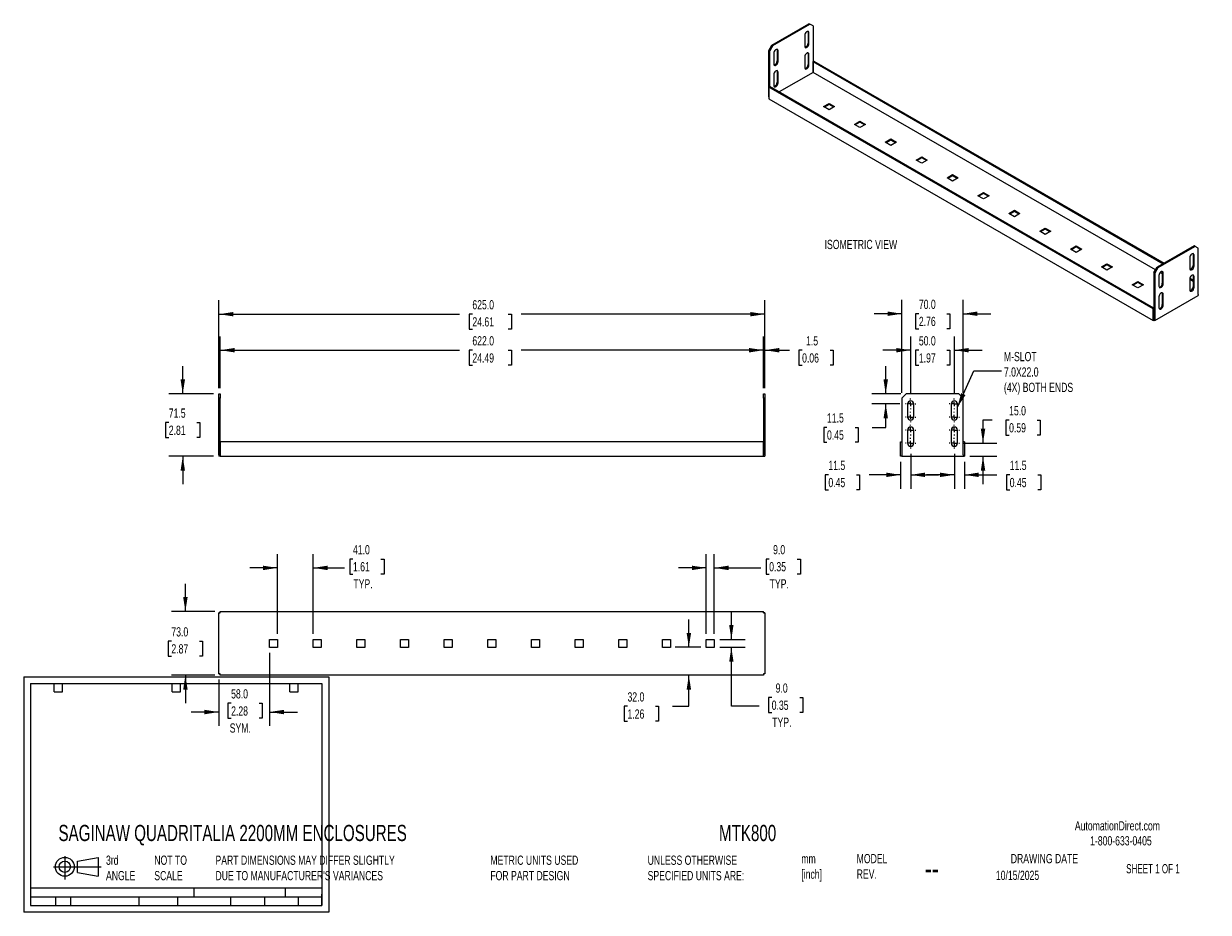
# Model space of a CAD drawing. Header units: millimetres. Extents: x 0 to 1356, y 0 to 1018.
import ezdxf

# ---------------------------------------------------------------- set-up
doc = ezdxf.new("R2010")
doc.units = ezdxf.units.MM
doc.header["$LTSCALE"] = 5
doc.linetypes.add('CENTERX2', pattern=[20.32, 12.7, -2.54, 2.54, -2.54])
doc.layers.add('CENTER', color=40, linetype='CENTERX2')
doc.layers.add('DIMENSIONS', color=140, linetype='Continuous', lineweight=25)
doc.layers.add('TEXT', color=140, linetype='Continuous', lineweight=25)
doc.styles.add('SLDTEXTSTYLE0', font='TXT', dxfattribs={"width": 0.7})
doc.styles.add('SLDTEXTSTYLE1', font='TXT', dxfattribs={"width": 0.65})
doc.dimstyles.new('SLDDIMSTYLE0', dxfattribs={"dimtxt": 10.790039, "dimasz": 16.51, "dimexe": 0, "dimexo": 0.0625, "dimgap": 2.69751, "dimtad": 0, "dimtih": 1, "dimtoh": 1, "dimdec": 1, "dimrnd": 1e-09, "dimzin": 12, "dimdsep": 46, "dimtxsty": 'SLDTEXTSTYLE0', "dimsah": 1, "dimcen": 0.09, "dimadec": 0, "dimazin": 3, "dimtfac": 1, "dimtdec": 1, "dimtmove": 0, "dimatfit": 0, "dimfxl": 0, "dimfrac": 2, "dimtolj": 1, "dimtzin": 12, "dimarcsym": 0})
doc.dimstyles.new('SLDDIMSTYLE1', dxfattribs={"dimtxt": 10.790039, "dimasz": 16.51, "dimexe": 0, "dimexo": 0.0625, "dimgap": 2.69751, "dimtad": 0, "dimtih": 1, "dimtoh": 1, "dimdec": 1, "dimrnd": 1e-09, "dimzin": 4, "dimdsep": 46, "dimtxsty": 'SLDTEXTSTYLE0', "dimsah": 1, "dimcen": 0.09, "dimadec": 0, "dimazin": 1, "dimtfac": 1, "dimtdec": 1, "dimtofl": 0, "dimtmove": 0, "dimatfit": 3, "dimfxl": 0, "dimfrac": 2, "dimtolj": 1, "dimtzin": 12, "dimarcsym": 0})
doc.dimstyles.new('SLDDIMSTYLE2', dxfattribs={"dimtxt": 10.790039, "dimasz": 16.51, "dimexe": 0, "dimexo": 0.0625, "dimgap": 2.69751, "dimtad": 0, "dimtih": 1, "dimtoh": 1, "dimdec": 1, "dimrnd": 1e-09, "dimzin": 4, "dimdsep": 46, "dimtxsty": 'SLDTEXTSTYLE0', "dimsah": 1, "dimcen": 0.09, "dimadec": 0, "dimazin": 1, "dimtfac": 1, "dimtdec": 1, "dimtmove": 0, "dimatfit": 0, "dimfxl": 0, "dimfrac": 2, "dimtolj": 1, "dimtzin": 12, "dimarcsym": 0})
doc.dimstyles.new('SLDDIMSTYLE3', dxfattribs={"dimtxt": 0.18, "dimasz": 16.51, "dimexe": 0, "dimexo": 0.0625, "dimgap": 0, "dimtad": 0, "dimtih": 1, "dimtoh": 1, "dimdec": 0, "dimrnd": 1e-09, "dimzin": 0, "dimdsep": 46, "dimtxsty": 'Standard', "dimsah": 1, "dimcen": 0.09, "dimadec": 0, "dimazin": 0, "dimtfac": 16.51, "dimtdec": 0, "dimtofl": 0, "dimtmove": 0, "dimatfit": 3, "dimfxl": 0, "dimfrac": 2, "dimtolj": 1, "dimtzin": 0, "dimarcsym": 0})

# ---------------------------------------------------------------- blocks, each defined once
blk = doc.blocks.new('Block11')
at = {"color": 7, "linetype": 'Continuous', "lineweight": 18}
for p, q in [((0, 14.4), (54.4, 14.4)), ((12.9, 26.6), (12.9, 0)), ((27.4, 20.8), (50.9, 25.2)), ((27.4, 8), (27.4, 20.8)), ((50.9, 25.2), (50.9, 3.7)), ((27.4, 8), (50.9, 3.7))]:
    blk.add_line(p, q, dxfattribs=at)
for radius in [10.8, 6.43]:
    blk.add_circle((12.9, 14.4), radius, dxfattribs=at)
blk = doc.blocks.new('Block12')
at = {"color": 7, "linetype": 'Continuous'}
blk.add_blockref('Block11', (0, 0), dxfattribs=at)
blk = doc.blocks.new('_D')
at = {"layer": 'DIMENSIONS'}
for p, q in [((182.1, 593.8), (182.1, 625.5)), ((217.2, 593.8), (166.2, 593.8)), ((166.1, 560.9), (162.5, 560.9)), ((162.5, 560.9), (162.5, 543.7)), ((198.2, 560.9), (201.8, 560.9)), ((201.8, 560.9), (201.8, 543.7)), ((162.5, 543.7), (166.1, 543.7)), ((201.8, 543.7), (198.2, 543.7)), ((217.2, 522.3), (166.2, 522.3)), ((182.1, 522.3), (182.1, 490.5))]:
    blk.add_line(p, q, dxfattribs=at)
for points in [[(182.1, 593.8), (184.7, 610.3), (179.6, 610.3)], [(182.1, 522.3), (179.6, 505.7), (184.7, 505.7)]]:
    blk.add_solid(points, dxfattribs=at)
at = {"layer": 'DIMENSIONS', "char_height": 10.58, "attachment_point": 1, "style": 'SLDTEXTSTYLE0'}
for s, insert in [('71.5', (166.1, 577)), ('2.81', (166.1, 557.4))]:
    blk.add_mtext(s, dxfattribs=dict(at, insert=insert))
blk = doc.blocks.new('_D_1')
at = {"layer": 'DIMENSIONS'}
for p, q in [((225, 600.1), (225, 659.6)), ((847, 600.1), (847, 659.6)), ((225, 643.8), (499.1, 643.8)), ((513.7, 643.8), (510.1, 643.8)), ((510.1, 643.8), (510.1, 626.6)), ((554.8, 643.8), (558.4, 643.8)), ((558.4, 643.8), (558.4, 626.6)), ((847, 643.8), (569.4, 643.8)), ((510.1, 626.6), (513.7, 626.6)), ((558.4, 626.6), (554.8, 626.6))]:
    blk.add_line(p, q, dxfattribs=at)
for points in [[(225, 643.8), (241.5, 641.2), (241.5, 646.3)], [(847, 643.8), (830.5, 646.3), (830.5, 641.2)]]:
    blk.add_solid(points, dxfattribs=at)
at = {"layer": 'DIMENSIONS', "char_height": 10.58, "attachment_point": 1, "style": 'SLDTEXTSTYLE0'}
for s, insert in [('622.0', (513.7, 659.8)), ('24.49', (513.7, 640.2))]:
    blk.add_mtext(s, dxfattribs=dict(at, insert=insert))
blk = doc.blocks.new('_D_2')
at = {"layer": 'DIMENSIONS'}
for p, q in [((223.5, 600.1), (223.5, 700.9)), ((848.5, 600.1), (848.5, 700.9)), ((223.5, 685), (499.1, 685)), ((513.7, 685), (510.1, 685)), ((510.1, 685), (510.1, 667.8)), ((554.8, 685), (558.4, 685)), ((558.4, 685), (558.4, 667.8)), ((848.5, 685), (569.4, 685)), ((510.1, 667.8), (513.7, 667.8)), ((558.4, 667.8), (554.8, 667.8))]:
    blk.add_line(p, q, dxfattribs=at)
for points in [[(223.5, 685), (240, 682.5), (240, 687.5)], [(848.5, 685), (832, 687.5), (832, 682.5)]]:
    blk.add_solid(points, dxfattribs=at)
at = {"layer": 'DIMENSIONS', "char_height": 10.58, "attachment_point": 1, "style": 'SLDTEXTSTYLE0'}
for s, insert in [('625.0', (513.7, 701.1)), ('24.61', (513.7, 681.5))]:
    blk.add_mtext(s, dxfattribs=dict(at, insert=insert))
blk = doc.blocks.new('_D_3')
at = {"layer": 'DIMENSIONS'}
for p, q in [((847, 600.1), (847, 659.6)), ((848.5, 600.1), (848.5, 659.6)), ((847, 643.8), (815.3, 643.8)), ((848.5, 643.8), (876.6, 643.8)), ((891.2, 643.8), (887.6, 643.8)), ((887.6, 643.8), (887.6, 626.6)), ((923.3, 643.8), (926.9, 643.8)), ((926.9, 643.8), (926.9, 626.6)), ((887.6, 626.6), (891.2, 626.6)), ((926.9, 626.6), (923.3, 626.6))]:
    blk.add_line(p, q, dxfattribs=at)
for points in [[(847, 643.8), (830.5, 646.3), (830.5, 641.2)], [(848.5, 643.8), (865, 641.2), (865, 646.3)]]:
    blk.add_solid(points, dxfattribs=at)
at = {"layer": 'DIMENSIONS', "char_height": 10.58, "attachment_point": 1, "style": 'SLDTEXTSTYLE0'}
for s, insert in [('1.5', (895.7, 659.8)), ('0.06', (891.2, 640.2))]:
    blk.add_mtext(s, dxfattribs=dict(at, insert=insert))
blk = doc.blocks.new('_D_4')
at = {"layer": 'DIMENSIONS'}
for p, q in [((1015.5, 594.6), (1015.5, 659.6)), ((1065.5, 594.6), (1065.5, 659.6)), ((1015.5, 643.8), (983.7, 643.8)), ((1024.9, 643.8), (1021.2, 643.8)), ((1021.2, 643.8), (1021.2, 626.6)), ((1056.9, 643.8), (1060.5, 643.8)), ((1060.5, 643.8), (1060.5, 626.6)), ((1065.5, 643.8), (1097.2, 643.8)), ((1021.2, 626.6), (1024.9, 626.6)), ((1060.5, 626.6), (1056.9, 626.6))]:
    blk.add_line(p, q, dxfattribs=at)
for points in [[(1015.5, 643.8), (999, 646.3), (999, 641.2)], [(1065.5, 643.8), (1082, 641.2), (1082, 646.3)]]:
    blk.add_solid(points, dxfattribs=at)
at = {"layer": 'DIMENSIONS', "char_height": 10.58, "attachment_point": 1, "style": 'SLDTEXTSTYLE0'}
for s, insert in [('50.0', (1024.9, 659.8)), ('1.97', (1024.9, 640.2))]:
    blk.add_mtext(s, dxfattribs=dict(at, insert=insert))
blk = doc.blocks.new('_D_5')
at = {"layer": 'DIMENSIONS'}
for p, q in [((1005.5, 595.1), (1005.5, 701.4)), ((1075.5, 595.1), (1075.5, 701.4)), ((1005.5, 685.5), (973.7, 685.5)), ((1024.9, 685.5), (1021.2, 685.5)), ((1021.2, 685.5), (1021.2, 668.4)), ((1056.9, 685.5), (1060.5, 685.5)), ((1060.5, 685.5), (1060.5, 668.4)), ((1075.5, 685.5), (1107.2, 685.5)), ((1021.2, 668.4), (1024.9, 668.4)), ((1060.5, 668.4), (1056.9, 668.4))]:
    blk.add_line(p, q, dxfattribs=at)
for points in [[(1005.5, 685.5), (989, 688.1), (989, 683)], [(1075.5, 685.5), (1092, 683), (1092, 688.1)]]:
    blk.add_solid(points, dxfattribs=at)
at = {"layer": 'DIMENSIONS', "char_height": 10.58, "attachment_point": 1, "style": 'SLDTEXTSTYLE0'}
for s, insert in [('70.0', (1024.9, 701.6)), ('2.76', (1024.9, 682))]:
    blk.add_mtext(s, dxfattribs=dict(at, insert=insert))
blk = doc.blocks.new('_D_6')
at = {"layer": 'DIMENSIONS'}
for p, q in [((986.9, 593.8), (986.9, 625.5)), ((1004.1, 593.8), (971.1, 593.8)), ((1003.1, 582.3), (971.1, 582.3)), ((986.9, 555.4), (986.9, 582.3)), ((919.7, 555.4), (916.1, 555.4)), ((916.1, 555.4), (916.1, 538.3)), ((951.8, 555.4), (955.4, 555.4)), ((955.4, 555.4), (955.4, 538.3)), ((971.3, 555.4), (986.9, 555.4)), ((916.1, 538.3), (919.7, 538.3)), ((955.4, 538.3), (951.8, 538.3))]:
    blk.add_line(p, q, dxfattribs=at)
for points in [[(986.9, 593.8), (989.5, 610.3), (984.4, 610.3)], [(986.9, 582.3), (984.4, 565.7), (989.5, 565.7)]]:
    blk.add_solid(points, dxfattribs=at)
at = {"layer": 'DIMENSIONS', "char_height": 10.58, "attachment_point": 1, "style": 'SLDTEXTSTYLE0'}
for s, insert in [('11.5', (919.7, 571.5)), ('0.45', (919.7, 551.9))]:
    blk.add_mtext(s, dxfattribs=dict(at, insert=insert))
blk = doc.blocks.new('_D_7')
at = {"layer": 'DIMENSIONS'}
for p, q in [((1004, 515.9), (1004, 485.1)), ((1015.5, 524.9), (1015.5, 485.1)), ((921.3, 501), (917.7, 501)), ((917.7, 501), (917.7, 483.9)), ((953.4, 501), (957, 501)), ((957, 501), (957, 483.9)), ((1004, 501), (968, 501)), ((1015.5, 501), (1047.2, 501)), ((917.7, 483.9), (921.3, 483.9)), ((957, 483.9), (953.4, 483.9))]:
    blk.add_line(p, q, dxfattribs=at)
for points in [[(1004, 501), (987.5, 503.6), (987.5, 498.5)], [(1015.5, 501), (1032, 498.5), (1032, 503.6)]]:
    blk.add_solid(points, dxfattribs=at)
at = {"layer": 'DIMENSIONS', "char_height": 10.58, "attachment_point": 1, "style": 'SLDTEXTSTYLE0'}
for s, insert in [('11.5', (921.3, 517.1)), ('0.45', (921.3, 497.5))]:
    blk.add_mtext(s, dxfattribs=dict(at, insert=insert))
blk = doc.blocks.new('_D_8')
at = {"layer": 'DIMENSIONS'}
for p, q in [((1065.5, 524.9), (1065.5, 485.1)), ((1077, 515.9), (1077, 485.1)), ((1065.5, 501), (1033.7, 501)), ((1077, 501), (1114.2, 501)), ((1128.9, 501), (1125.2, 501)), ((1125.2, 501), (1125.2, 483.9)), ((1160.9, 501), (1164.5, 501)), ((1164.5, 501), (1164.5, 483.9)), ((1125.2, 483.9), (1128.9, 483.9)), ((1164.5, 483.9), (1160.9, 483.9))]:
    blk.add_line(p, q, dxfattribs=at)
for points in [[(1065.5, 501), (1049, 503.6), (1049, 498.5)], [(1077, 501), (1093.5, 498.5), (1093.5, 503.6)]]:
    blk.add_solid(points, dxfattribs=at)
at = {"layer": 'DIMENSIONS', "char_height": 10.58, "attachment_point": 1, "style": 'SLDTEXTSTYLE0'}
for s, insert in [('11.5', (1128.9, 517.1)), ('0.45', (1128.9, 497.5))]:
    blk.add_mtext(s, dxfattribs=dict(at, insert=insert))
blk = doc.blocks.new('_D_9')
at = {"layer": 'DIMENSIONS'}
for p, q in [((1108.8, 563.7), (1098.3, 563.7)), ((1098.3, 563.7), (1098.3, 537.3)), ((1128.2, 563.7), (1124.6, 563.7)), ((1124.6, 563.7), (1124.6, 546.5)), ((1160.3, 563.7), (1163.9, 563.7)), ((1163.9, 563.7), (1163.9, 546.5)), ((1124.6, 546.5), (1128.2, 546.5)), ((1163.9, 546.5), (1160.3, 546.5)), ((1075.3, 537.3), (1114.2, 537.3)), ((1083.3, 522.3), (1114.2, 522.3)), ((1098.3, 522.3), (1098.3, 490.5))]:
    blk.add_line(p, q, dxfattribs=at)
for points in [[(1098.3, 537.3), (1100.9, 553.8), (1095.8, 553.8)], [(1098.3, 522.3), (1095.8, 505.7), (1100.9, 505.7)]]:
    blk.add_solid(points, dxfattribs=at)
at = {"layer": 'DIMENSIONS', "char_height": 10.58, "attachment_point": 1, "style": 'SLDTEXTSTYLE0'}
for s, insert in [('15.0', (1128.2, 579.7)), ('0.59', (1128.2, 560.2))]:
    blk.add_mtext(s, dxfattribs=dict(at, insert=insert))
blk = doc.blocks.new('SW_CENTERMARKSYMBOL_0')
at = {"layer": 'CENTER', "color": 0}
for p, q in [((-5.08, 0), (-6.04, 0)), ((0, 0), (-2.54, 0)), ((0, 5.08), (0, 6.04)), ((0, 0), (0, 2.54)), ((0, 0), (0, -2.54)), ((0, 0), (2.54, 0)), ((5.08, 0), (6.04, 0)), ((0, -5.08), (0, -6.04))]:
    blk.add_line(p, q, dxfattribs=at)
blk = doc.blocks.new('SW_CENTERMARKSYMBOL_1')
at = {"layer": 'CENTER', "color": 0}
for p, q in [((-5.08, 0), (-6.04, 0)), ((0, 0), (-2.54, 0)), ((0, 5.08), (0, 6.04)), ((0, 0), (0, 2.54)), ((0, 0), (0, -2.54)), ((0, 0), (2.54, 0)), ((5.08, 0), (6.04, 0)), ((0, -5.08), (0, -6.04))]:
    blk.add_line(p, q, dxfattribs=at)
blk = doc.blocks.new('SW_CENTERMARKSYMBOL_2')
at = {"layer": 'CENTER', "color": 0}
for p, q in [((-5.08, 0), (-6.04, 0)), ((0, 0), (-2.54, 0)), ((0, 5.08), (0, 6.04)), ((0, 0), (0, 2.54)), ((0, 0), (0, -2.54)), ((0, 0), (2.54, 0)), ((5.08, 0), (6.04, 0)), ((0, -5.08), (0, -6.04))]:
    blk.add_line(p, q, dxfattribs=at)
blk = doc.blocks.new('SW_CENTERMARKSYMBOL_3')
at = {"layer": 'CENTER', "color": 0}
for p, q in [((-5.08, 0), (-6.04, 0)), ((0, 0), (-2.54, 0)), ((0, 5.08), (0, 6.04)), ((0, 0), (0, 2.54)), ((0, 0), (0, -2.54)), ((0, 0), (2.54, 0)), ((5.08, 0), (6.04, 0)), ((0, -5.08), (0, -6.04))]:
    blk.add_line(p, q, dxfattribs=at)
blk = doc.blocks.new('SW_CENTERMARKSYMBOL_4')
at = {"layer": 'CENTER', "color": 0}
for p, q in [((-5.08, 0), (-6.04, 0)), ((0, 0), (-2.54, 0)), ((0, 5.08), (0, 6.04)), ((0, 0), (0, 2.54)), ((0, 0), (0, -2.54)), ((0, 0), (2.54, 0)), ((5.08, 0), (6.04, 0)), ((0, -5.08), (0, -6.04))]:
    blk.add_line(p, q, dxfattribs=at)
blk = doc.blocks.new('SW_CENTERMARKSYMBOL_5')
at = {"layer": 'CENTER', "color": 0}
for p, q in [((-5.08, 0), (-6.04, 0)), ((0, 0), (-2.54, 0)), ((0, 5.08), (0, 6.04)), ((0, 0), (0, 2.54)), ((0, 0), (0, -2.54)), ((0, 0), (2.54, 0)), ((5.08, 0), (6.04, 0)), ((0, -5.08), (0, -6.04))]:
    blk.add_line(p, q, dxfattribs=at)
blk = doc.blocks.new('SW_CENTERMARKSYMBOL_6')
at = {"layer": 'CENTER', "color": 0}
for p, q in [((-5.08, 0), (-6.04, 0)), ((0, 0), (-2.54, 0)), ((0, 5.08), (0, 6.04)), ((0, 0), (0, 2.54)), ((0, 0), (0, -2.54)), ((0, 0), (2.54, 0)), ((5.08, 0), (6.04, 0)), ((0, -5.08), (0, -6.04))]:
    blk.add_line(p, q, dxfattribs=at)
blk = doc.blocks.new('SW_CENTERMARKSYMBOL_7')
at = {"layer": 'CENTER', "color": 0}
for p, q in [((-5.08, 0), (-6.04, 0)), ((0, 0), (-2.54, 0)), ((0, 5.08), (0, 6.04)), ((0, 0), (0, 2.54)), ((0, 0), (0, -2.54)), ((0, 0), (2.54, 0)), ((5.08, 0), (6.04, 0)), ((0, -5.08), (0, -6.04))]:
    blk.add_line(p, q, dxfattribs=at)
blk = doc.blocks.new('_D_10')
at = {"layer": 'DIMENSIONS'}
for p, q in [((185.1, 344.5), (185.1, 376.2)), ((218.7, 344.5), (169.3, 344.5)), ((169.1, 310.5), (165.5, 310.5)), ((165.5, 310.5), (165.5, 293.3)), ((201.2, 310.5), (204.8, 310.5)), ((204.8, 310.5), (204.8, 293.3)), ((165.5, 293.3), (169.1, 293.3)), ((204.8, 293.3), (201.2, 293.3)), ((218.7, 271.5), (169.3, 271.5)), ((185.1, 271.5), (185.1, 239.7))]:
    blk.add_line(p, q, dxfattribs=at)
for points in [[(185.1, 344.5), (187.7, 361), (182.6, 361)], [(185.1, 271.5), (182.6, 255), (187.7, 255)]]:
    blk.add_solid(points, dxfattribs=at)
at = {"layer": 'DIMENSIONS', "char_height": 10.58, "attachment_point": 1, "style": 'SLDTEXTSTYLE0'}
for s, insert in [('73.0', (169.1, 326.5)), ('2.87', (169.1, 307))]:
    blk.add_mtext(s, dxfattribs=dict(at, insert=insert))
blk = doc.blocks.new('_D_11')
at = {"layer": 'DIMENSIONS'}
for p, q in [((281.5, 297.1), (281.5, 213.5)), ((223.5, 266.6), (223.5, 213.5)), ((237.5, 239.5), (233.9, 239.5)), ((233.9, 239.5), (233.9, 222.3)), ((269.6, 239.5), (273.2, 239.5)), ((273.2, 239.5), (273.2, 222.3)), ((223.5, 229.4), (191.8, 229.4)), ((233.9, 222.3), (237.5, 222.3)), ((273.2, 222.3), (269.6, 222.3)), ((281.5, 229.4), (313.3, 229.4))]:
    blk.add_line(p, q, dxfattribs=at)
for points in [[(223.5, 229.4), (207, 231.9), (207, 226.8)], [(281.5, 229.4), (298, 226.8), (298, 231.9)]]:
    blk.add_solid(points, dxfattribs=at)
at = {"layer": 'DIMENSIONS', "char_height": 10.58, "attachment_point": 1, "style": 'SLDTEXTSTYLE0'}
for s, insert in [('58.0', (237.5, 255.5)), ('2.28', (237.5, 235.9)), ('SYM.', (235.9, 216.4))]:
    blk.add_mtext(s, dxfattribs=dict(at, insert=insert))
blk = doc.blocks.new('_D_12')
at = {"layer": 'DIMENSIONS'}
for p, q in [((290.5, 318.8), (290.5, 410.3)), ((331.5, 318.8), (331.5, 410.3)), ((290.5, 394.5), (258.8, 394.5)), ((331.5, 394.5), (367.3, 394.5)), ((377, 404.6), (373.3, 404.6)), ((373.3, 404.6), (373.3, 387.4)), ((409, 404.6), (412.6, 404.6)), ((412.6, 404.6), (412.6, 387.4)), ((373.3, 387.4), (377, 387.4)), ((412.6, 387.4), (409, 387.4))]:
    blk.add_line(p, q, dxfattribs=at)
for points in [[(290.5, 394.5), (274, 397), (274, 391.9)], [(331.5, 394.5), (348, 391.9), (348, 397)]]:
    blk.add_solid(points, dxfattribs=at)
at = {"layer": 'DIMENSIONS', "char_height": 10.58, "attachment_point": 1, "style": 'SLDTEXTSTYLE0'}
for s, insert in [('41.0', (377, 420.6)), ('1.61', (377, 401.1)), ('TYP.', (377.5, 381.5))]:
    blk.add_mtext(s, dxfattribs=dict(at, insert=insert))
blk = doc.blocks.new('_D_13')
at = {"layer": 'DIMENSIONS'}
for p, q in [((781.5, 318.8), (781.5, 410.3)), ((790.5, 318.8), (790.5, 410.3)), ((781.5, 394.5), (749.8, 394.5)), ((790.5, 394.5), (843.8, 394.5)), ((853.5, 404.6), (849.9, 404.6)), ((849.9, 404.6), (849.9, 387.4)), ((885.5, 404.6), (889.2, 404.6)), ((889.2, 404.6), (889.2, 387.4)), ((849.9, 387.4), (853.5, 387.4)), ((889.2, 387.4), (885.5, 387.4))]:
    blk.add_line(p, q, dxfattribs=at)
for points in [[(781.5, 394.5), (765, 397), (765, 391.9)], [(790.5, 394.5), (807, 391.9), (807, 397)]]:
    blk.add_solid(points, dxfattribs=at)
at = {"layer": 'DIMENSIONS', "char_height": 10.58, "attachment_point": 1, "style": 'SLDTEXTSTYLE0'}
for s, insert in [('9.0', (858, 420.6)), ('0.35', (853.5, 401.1)), ('TYP.', (854, 381.5))]:
    blk.add_mtext(s, dxfattribs=dict(at, insert=insert))
blk = doc.blocks.new('_D_14')
at = {"layer": 'DIMENSIONS'}
for p, q in [((810.2, 312.5), (810.2, 344.2)), ((796.9, 312.5), (826.1, 312.5)), ((796.9, 303.5), (826.1, 303.5)), ((810.2, 236), (810.2, 303.5)), ((856.4, 246), (852.8, 246)), ((852.8, 246), (852.8, 228.9)), ((888.5, 246), (892.1, 246)), ((892.1, 246), (892.1, 228.9)), ((842, 236), (810.2, 236)), ((852.8, 228.9), (856.4, 228.9)), ((892.1, 228.9), (888.5, 228.9))]:
    blk.add_line(p, q, dxfattribs=at)
for points in [[(810.2, 312.5), (812.7, 329), (807.7, 329)], [(810.2, 303.5), (807.7, 287), (812.7, 287)]]:
    blk.add_solid(points, dxfattribs=at)
at = {"layer": 'DIMENSIONS', "char_height": 10.58, "attachment_point": 1, "style": 'SLDTEXTSTYLE0'}
for s, insert in [('9.0', (860.9, 262.1)), ('0.35', (856.4, 242.5)), ('TYP.', (857, 223))]:
    blk.add_mtext(s, dxfattribs=dict(at, insert=insert))
blk = doc.blocks.new('_D_15')
at = {"layer": 'DIMENSIONS'}
for p, q in [((761.5, 303.5), (761.5, 335.2)), ((775.2, 303.5), (745.7, 303.5)), ((761.5, 236), (761.5, 271.5)), ((691.3, 236), (687.6, 236)), ((687.6, 236), (687.6, 218.8)), ((723.3, 236), (726.9, 236)), ((726.9, 236), (726.9, 218.8)), ((742.8, 236), (761.5, 236)), ((687.6, 218.8), (691.3, 218.8)), ((726.9, 218.8), (723.3, 218.8))]:
    blk.add_line(p, q, dxfattribs=at)
for points in [[(761.5, 303.5), (764.1, 320), (759, 320)], [(761.5, 271.5), (759, 255), (764.1, 255)]]:
    blk.add_solid(points, dxfattribs=at)
at = {"layer": 'DIMENSIONS', "char_height": 10.58, "attachment_point": 1, "style": 'SLDTEXTSTYLE0'}
for s, insert in [('32.0', (691.3, 252)), ('1.26', (691.3, 232.4))]:
    blk.add_mtext(s, dxfattribs=dict(at, insert=insert))

msp = doc.modelspace()

# ---------------------------------------------------------------- linework, layer by layer
for p, q in [((856.67, 993.22), (899.09, 1017.71)), ((900.15, 1017.1), (899.09, 1017.71)), ((857.73, 992.61), (900.15, 1017.1)), ((894.14, 1004.24), (894.14, 991.99)), ((898.03, 1007.71), (899.09, 1007.1)), ((898.03, 1007.71), (898.03, 995.46)), ((899.09, 994.85), (899.09, 1007.1)), ((903.69, 1015.06), (900.15, 1017.1)), ((903.69, 1015.06), (903.69, 961.98)), ((853.13, 987.1), (856.67, 993.22)), ((857.73, 992.61), (854.19, 986.48)), ((856.67, 993.22), (857.73, 992.61)), ((898.03, 995.46), (899.09, 994.85)), ((854.19, 986.48), (853.13, 987.1)), ((853.13, 934.02), (853.13, 987.1)), ((854.19, 945.65), (854.19, 986.48)), ((858.79, 983.83), (858.79, 971.58)), ((862.68, 987.3), (863.74, 986.69)), ((862.68, 987.3), (862.68, 975.05)), ((863.74, 974.44), (863.74, 986.69)), ((894.14, 979.74), (894.14, 967.49)), ((898.03, 983.21), (899.09, 982.6)), ((898.03, 983.21), (898.03, 970.96)), ((899.09, 970.35), (899.09, 982.6)), ((862.68, 975.05), (863.74, 974.44)), ((898.03, 970.96), (899.09, 970.35)), ((904.75, 974.84), (903.69, 974.23)), ((903.69, 961.98), (903.69, 974.23)), ((903.69, 974.23), (1304.61, 742.78)), ((904.75, 974.84), (1305.67, 743.39)), ((858.79, 959.33), (858.79, 947.08)), ((862.68, 962.8), (863.74, 962.19)), ((862.68, 962.8), (862.68, 950.55)), ((862.68, 950.55), (863.74, 949.94)), ((863.74, 949.94), (863.74, 962.19)), ((903.69, 961.98), (864.8, 939.53)), ((903.69, 961.98), (864.8, 939.53)), ((903.69, 961.98), (903.69, 961.98)), ((1295.77, 735.63), (903.69, 961.98)), ((1295.78, 735.64), (903.69, 961.98)), ((853.13, 945.04), (854.19, 945.66)), ((1292.95, 691.14), (853.13, 945.04)), ((853.13, 945.04), (853.13, 931.57)), ((1294.01, 691.75), (854.19, 945.66)), ((853.13, 934.02), (853.13, 934.02)), ((853.13, 931.57), (1292.95, 677.67)), ((915.71, 922.79), (922.07, 926.47)), ((922.07, 919.12), (915.71, 922.79)), ((922.07, 925.24), (916.77, 922.18)), ((922.07, 926.47), (928.44, 922.79)), ((922.07, 926.47), (922.07, 925.24)), ((927.38, 922.18), (922.07, 925.24)), ((928.44, 922.79), (922.07, 919.12)), ((951.06, 902.38), (957.43, 906.06)), ((957.43, 898.71), (951.06, 902.38)), ((957.43, 904.83), (952.12, 901.77)), ((957.43, 906.06), (963.79, 902.38)), ((957.43, 906.06), (957.43, 904.83)), ((962.73, 901.77), (957.43, 904.83)), ((963.79, 902.38), (957.43, 898.71)), ((986.42, 881.97), (992.78, 885.65)), ((992.78, 878.3), (986.42, 881.97)), ((992.78, 884.42), (987.48, 881.36)), ((992.78, 885.65), (999.15, 881.97)), ((992.78, 885.65), (992.78, 884.42)), ((998.09, 881.36), (992.78, 884.42)), ((999.15, 881.97), (992.78, 878.3)), ((1021.77, 861.56), (1028.14, 865.24)), ((1028.14, 857.89), (1021.77, 861.56)), ((1028.14, 864.01), (1022.84, 860.95)), ((1028.14, 865.24), (1034.5, 861.56)), ((1028.14, 865.24), (1028.14, 864.01)), ((1033.44, 860.95), (1028.14, 864.01)), ((1034.5, 861.56), (1028.14, 857.89)), ((1057.13, 841.15), (1063.49, 844.83)), ((1063.49, 837.48), (1057.13, 841.15)), ((1063.49, 843.6), (1058.19, 840.54)), ((1063.49, 844.83), (1069.86, 841.15)), ((1063.49, 844.83), (1063.49, 843.6)), ((1068.8, 840.54), (1063.49, 843.6)), ((1069.86, 841.15), (1063.49, 837.48)), ((1092.49, 820.74), (1098.85, 824.42)), ((1098.85, 817.07), (1092.49, 820.74)), ((1098.85, 823.19), (1093.55, 820.13)), ((1098.85, 824.42), (1105.21, 820.74)), ((1098.85, 824.42), (1098.85, 823.19)), ((1104.15, 820.13), (1098.85, 823.19)), ((1105.21, 820.74), (1098.85, 817.07)), ((1127.84, 800.33), (1134.2, 804.01)), ((1134.2, 796.66), (1127.84, 800.33)), ((1134.2, 802.78), (1128.9, 799.72)), ((1134.2, 804.01), (1140.57, 800.33)), ((1134.2, 804.01), (1134.2, 802.78)), ((1139.51, 799.72), (1134.2, 802.78)), ((1140.57, 800.33), (1134.2, 796.66)), ((1163.2, 779.92), (1169.56, 783.6)), ((1169.56, 776.25), (1163.2, 779.92)), ((1169.56, 782.37), (1164.26, 779.31)), ((1169.56, 783.6), (1175.92, 779.92)), ((1169.56, 783.6), (1169.56, 782.37)), ((1174.86, 779.31), (1169.56, 782.37)), ((1175.92, 779.92), (1169.56, 776.25)), ((1198.55, 759.51), (1204.92, 763.19)), ((1204.92, 755.84), (1198.55, 759.51)), ((1204.92, 761.96), (1199.61, 758.9)), ((1204.92, 763.19), (1211.28, 759.51)), ((1204.92, 763.19), (1204.92, 761.96)), ((1210.22, 758.9), (1204.92, 761.96)), ((1211.28, 759.51), (1204.92, 755.84)), ((1339.97, 763.2), (1297.55, 738.7)), ((1341.03, 762.58), (1298.61, 738.09)), ((1341.03, 762.58), (1339.97, 763.2)), ((1344.57, 760.54), (1341.03, 762.58)), ((1344.57, 707.47), (1344.57, 760.54)), ((1335.02, 749.72), (1335.02, 737.48)), ((1339.97, 752.58), (1338.91, 753.19)), ((1338.91, 753.19), (1338.91, 740.95)), ((1339.97, 740.33), (1339.97, 752.58)), ((1233.91, 739.1), (1240.27, 742.78)), ((1240.27, 735.43), (1233.91, 739.1)), ((1240.27, 741.55), (1234.97, 738.49)), ((1240.27, 742.78), (1246.63, 739.1)), ((1240.27, 742.78), (1240.27, 741.55)), ((1245.57, 738.49), (1240.27, 741.55)), ((1246.63, 739.1), (1240.27, 735.43)), ((1294.01, 732.58), (1297.55, 738.7)), ((1295.07, 731.97), (1294.01, 732.58)), ((1294.01, 732.58), (1294.01, 679.51)), ((1298.61, 738.09), (1295.07, 731.97)), ((1297.55, 738.7), (1298.61, 738.09)), ((1303.56, 731.14), (1301, 732.62)), ((1303.56, 731.14), (1301, 732.62)), ((1304.62, 732.17), (1303.56, 732.78)), ((1303.56, 732.78), (1303.56, 720.54)), ((1339.97, 740.33), (1338.91, 740.95)), ((1269.26, 718.69), (1275.63, 722.37)), ((1275.63, 721.14), (1270.32, 718.08)), ((1275.63, 722.37), (1281.99, 718.69)), ((1275.63, 722.37), (1275.63, 721.14)), ((1280.93, 718.08), (1275.63, 721.14)), ((1295.07, 731.97), (1295.07, 678.89)), ((1299.67, 729.31), (1299.67, 717.07)), ((1304.62, 719.92), (1303.56, 720.54)), ((1304.62, 719.92), (1304.62, 732.17)), ((1335.02, 725.23), (1335.02, 712.98)), ((1335.02, 725.23), (1338.91, 722.98)), ((1335.19, 726.35), (1338.91, 724.21)), ((1339.97, 728.08), (1338.91, 728.7)), ((1338.91, 728.7), (1338.91, 716.45)), ((1339.97, 715.84), (1339.97, 728.08)), ((1275.63, 715.02), (1269.26, 718.69)), ((1281.99, 718.69), (1275.63, 715.02)), ((1295.07, 677.67), (1344.57, 706.24)), ((1304.62, 707.67), (1303.56, 708.29)), ((1303.56, 708.29), (1303.56, 696.04)), ((1304.62, 695.43), (1304.62, 707.67)), ((1336.43, 712.16), (1335.02, 712.98)), ((1336.44, 712.16), (1335.02, 712.98)), ((1339.97, 715.84), (1338.91, 716.45)), ((1344.57, 707.47), (1344.57, 707.47)), ((1344.57, 707.47), (1344.57, 706.24)), ((1292.95, 691.14), (1294.01, 691.75)), ((1294.01, 679.51), (1294.01, 691.75)), ((1299.67, 704.82), (1299.67, 692.57)), ((1304.62, 695.43), (1303.56, 696.04)), ((1292.95, 677.67), (1292.95, 691.14)), ((1294.01, 678.28), (1292.95, 677.67)), ((1295.07, 678.89), (1294.01, 679.51)), ((1294.01, 679.51), (1294.01, 678.28)), ((1294.01, 679.51), (1294.01, 679.51)), ((1294.01, 678.28), (1295.07, 677.67)), ((1295.07, 678.89), (1295.07, 677.67)), ((1295.07, 678.89), (1295.07, 678.89)), ((223.51, 593.76), (225.01, 593.76)), ((223.51, 588.76), (223.51, 593.76)), ((225.01, 588.76), (223.51, 588.76)), ((223.51, 523.76), (223.51, 588.76)), ((225.01, 593.76), (225.01, 588.76)), ((225.01, 523.76), (225.01, 588.76)), ((847.01, 593.76), (848.51, 593.76)), ((847.01, 588.76), (847.01, 593.76)), ((848.51, 588.76), (847.01, 588.76)), ((847.01, 588.76), (847.01, 523.76)), ((848.51, 593.76), (848.51, 588.76)), ((848.51, 588.76), (848.51, 523.76)), ((1010.48, 593.76), (1005.48, 588.76)), ((1005.48, 588.76), (1005.48, 523.76)), ((1070.48, 593.76), (1010.48, 593.76)), ((1075.48, 588.76), (1070.48, 593.76)), ((1075.48, 523.76), (1075.48, 588.76)), ((1011.98, 582.26), (1011.98, 567.26)), ((1018.98, 567.26), (1018.98, 582.26)), ((1061.98, 582.26), (1061.98, 567.26)), ((1068.98, 567.26), (1068.98, 582.26)), ((1011.98, 552.26), (1011.98, 537.26)), ((1018.98, 537.26), (1018.98, 552.26)), ((1061.98, 552.26), (1061.98, 537.26)), ((1068.98, 537.26), (1068.98, 552.26)), ((847.01, 538.76), (225.01, 538.76)), ((225.01, 538.76), (225.01, 522.26)), ((847.01, 522.26), (847.01, 538.76)), ((1003.98, 538.76), (1005.48, 538.76)), ((1003.98, 522.26), (1003.98, 538.76)), ((1076.98, 538.76), (1075.48, 538.76)), ((1076.98, 538.76), (1076.98, 522.26)), ((223.51, 523.76), (225.01, 523.76)), ((223.51, 523.76), (223.51, 522.26)), ((225.01, 522.26), (223.51, 522.26)), ((225.01, 522.26), (847.01, 522.26)), ((848.51, 523.76), (847.01, 523.76)), ((847.01, 522.26), (848.51, 522.26)), ((848.51, 523.76), (848.51, 522.26)), ((1005.49, 522.26), (1003.98, 522.26)), ((1005.48, 523.76), (1005.49, 523.76)), ((1005.49, 523.76), (1005.49, 522.26)), ((1005.49, 522.26), (1075.48, 522.26)), ((1075.48, 523.76), (1075.48, 523.76)), ((1075.48, 523.76), (1075.48, 522.26)), ((1075.48, 522.26), (1076.98, 522.26)), ((223.51, 342.97), (225.01, 342.97)), ((223.51, 342.96), (223.51, 342.97)), ((223.51, 272.97), (223.51, 342.96)), ((225.01, 342.96), (223.51, 342.96)), ((225.01, 342.96), (225.01, 344.47)), ((225.01, 344.47), (847.01, 344.47)), ((225.01, 342.96), (225.01, 342.97)), ((847.01, 342.96), (847.01, 344.47)), ((848.51, 342.97), (847.01, 342.97)), ((847.01, 342.97), (847.01, 342.96)), ((847.01, 342.96), (848.51, 342.96)), ((848.51, 342.97), (848.51, 342.96)), ((848.51, 342.96), (848.51, 272.97)), ((281.51, 303.47), (281.51, 312.47)), ((281.51, 312.47), (290.51, 312.47)), ((290.51, 312.47), (290.51, 303.47)), ((331.51, 303.47), (331.51, 312.47)), ((331.51, 312.47), (340.51, 312.47)), ((340.51, 312.47), (340.51, 303.47)), ((381.51, 303.47), (381.51, 312.47)), ((381.51, 312.47), (390.51, 312.47)), ((390.51, 312.47), (390.51, 303.47)), ((431.51, 303.47), (431.51, 312.47)), ((431.51, 312.47), (440.51, 312.47)), ((440.51, 312.47), (440.51, 303.47)), ((481.51, 303.47), (481.51, 312.47)), ((481.51, 312.47), (490.51, 312.47)), ((490.51, 312.47), (490.51, 303.47)), ((531.51, 312.47), (540.51, 312.47)), ((531.51, 303.47), (531.51, 312.47)), ((540.51, 312.47), (540.51, 303.47)), ((581.51, 312.47), (590.51, 312.47)), ((581.51, 303.47), (581.51, 312.47)), ((590.51, 312.47), (590.51, 303.47)), ((631.51, 312.47), (640.51, 312.47)), ((631.51, 303.47), (631.51, 312.47)), ((640.51, 312.47), (640.51, 303.47)), ((681.51, 312.47), (690.51, 312.47)), ((681.51, 303.47), (681.51, 312.47)), ((690.51, 312.47), (690.51, 303.47)), ((731.51, 312.47), (740.51, 312.47)), ((731.51, 303.47), (731.51, 312.47)), ((740.51, 312.47), (740.51, 303.47)), ((781.51, 312.47), (790.51, 312.47)), ((781.51, 303.47), (781.51, 312.47)), ((790.51, 312.47), (790.51, 303.47)), ((290.51, 303.47), (281.51, 303.47)), ((340.51, 303.47), (331.51, 303.47)), ((390.51, 303.47), (381.51, 303.47)), ((440.51, 303.47), (431.51, 303.47)), ((490.51, 303.47), (481.51, 303.47)), ((540.51, 303.47), (531.51, 303.47)), ((590.51, 303.47), (581.51, 303.47)), ((640.51, 303.47), (631.51, 303.47)), ((690.51, 303.47), (681.51, 303.47)), ((740.51, 303.47), (731.51, 303.47)), ((790.51, 303.47), (781.51, 303.47)), ((225.01, 272.97), (223.51, 272.97)), ((223.51, 272.97), (225.01, 272.97)), ((223.51, 272.97), (223.51, 272.97)), ((225.01, 271.47), (225.01, 272.97)), ((225.01, 272.97), (225.01, 272.97)), ((847.01, 271.47), (225.01, 271.47)), ((848.51, 272.97), (847.01, 272.97)), ((847.01, 272.97), (847.01, 271.47)), ((847.01, 272.97), (847.01, 272.97)), ((848.51, 272.97), (847.01, 272.97)), ((848.51, 272.97), (848.51, 272.97))]:
    msp.add_line(p, q)
at = {"color": 7, "linetype": 'Continuous'}
for p, q in [((0, 269.88), (0, 0)), ((0, 269.88), (349.25, 269.88)), ((349.25, 269.88), (349.25, 0)), ((349.25, 0), (0, 0))]:
    msp.add_line(p, q, dxfattribs=at)
at = {"flags": 128}
for points in [[(899.09, 1007.1), (898.94, 1007.99), (898.51, 1008.6), (897.85, 1008.86), (897.05, 1008.73), (896.19, 1008.23), (895.38, 1007.43), (894.72, 1006.41), (894.29, 1005.3), (894.14, 1004.24)], [(897.75, 1008.86), (897.88, 1008.6), (898.03, 1007.71)], [(894.14, 991.99), (894.29, 991.1), (894.72, 990.49), (895.38, 990.23), (896.19, 990.36), (897.05, 990.85), (897.85, 991.66), (898.51, 992.68), (898.94, 993.78), (899.09, 994.85)], [(863.74, 986.69), (863.59, 987.58), (863.16, 988.19), (862.5, 988.45), (861.69, 988.32), (860.83, 987.82), (860.02, 987.02), (859.37, 986), (858.94, 984.89), (858.79, 983.83)], [(862.4, 988.45), (862.53, 988.19), (862.68, 987.3)], [(899.09, 982.6), (898.94, 983.49), (898.51, 984.1), (897.85, 984.36), (897.05, 984.23), (896.19, 983.74), (895.38, 982.93), (894.72, 981.91), (894.29, 980.81), (894.14, 979.74)], [(897.75, 984.37), (897.88, 984.1), (898.03, 983.21)], [(858.79, 971.58), (858.94, 970.69), (859.37, 970.08), (860.02, 969.82), (860.83, 969.95), (861.69, 970.44), (862.5, 971.25), (863.16, 972.27), (863.59, 973.37), (863.74, 974.44)], [(863.74, 962.19), (863.59, 963.08), (863.16, 963.69), (862.5, 963.95), (861.69, 963.82), (860.83, 963.33), (860.02, 962.52), (859.37, 961.5), (858.94, 960.4), (858.79, 959.33)], [(862.4, 963.96), (862.53, 963.69), (862.68, 962.8)], [(894.14, 967.49), (894.29, 966.6), (894.72, 965.99), (895.38, 965.73), (896.19, 965.86), (897.05, 966.36), (897.85, 967.16), (898.51, 968.18), (898.94, 969.29), (899.09, 970.35)], [(858.79, 947.08), (858.94, 946.19), (859.37, 945.58), (860.02, 945.32), (860.83, 945.45), (861.69, 945.95), (862.5, 946.75), (863.16, 947.77), (863.59, 948.88), (863.74, 949.94)], [(1339.97, 752.58), (1339.82, 753.47), (1339.39, 754.08), (1338.74, 754.34), (1337.93, 754.21), (1337.07, 753.72), (1336.26, 752.91), (1335.6, 751.89), (1335.17, 750.79), (1335.02, 749.72)], [(1338.63, 754.35), (1338.76, 754.08), (1338.91, 753.19)], [(1304.62, 732.17), (1304.47, 733.06), (1304.04, 733.67), (1303.38, 733.93), (1302.57, 733.8), (1301.71, 733.31), (1300.9, 732.5), (1300.25, 731.48), (1299.82, 730.38), (1299.67, 729.31)], [(1303.28, 733.94), (1303.41, 733.67), (1303.56, 732.78)], [(1335.02, 737.48), (1335.17, 736.58), (1335.6, 735.97), (1336.26, 735.71), (1337.07, 735.84), (1337.93, 736.34), (1338.74, 737.14), (1339.39, 738.16), (1339.82, 739.27), (1339.97, 740.33)], [(1299.67, 717.07), (1299.82, 716.17), (1300.25, 715.56), (1300.9, 715.3), (1301.71, 715.43), (1302.57, 715.93), (1303.38, 716.73), (1304.04, 717.75), (1304.47, 718.86), (1304.62, 719.92)], [(1339.97, 728.08), (1339.82, 728.98), (1339.39, 729.59), (1338.74, 729.85), (1337.93, 729.72), (1337.07, 729.22), (1336.26, 728.42), (1335.6, 727.4), (1335.17, 726.29), (1335.02, 725.23)], [(1338.63, 729.85), (1338.76, 729.59), (1338.91, 728.7)], [(1304.62, 707.67), (1304.47, 708.57), (1304.04, 709.18), (1303.38, 709.44), (1302.57, 709.31), (1301.71, 708.81), (1300.9, 708.01), (1300.25, 706.99), (1299.82, 705.88), (1299.67, 704.82)], [(1303.28, 709.44), (1303.41, 709.18), (1303.56, 708.29)], [(1335.02, 712.98), (1335.17, 712.09), (1335.6, 711.48), (1336.26, 711.22), (1337.07, 711.35), (1337.93, 711.84), (1338.74, 712.65), (1339.39, 713.67), (1339.82, 714.77), (1339.97, 715.84)], [(1299.67, 692.57), (1299.82, 691.68), (1300.25, 691.07), (1300.9, 690.81), (1301.71, 690.94), (1302.57, 691.43), (1303.38, 692.24), (1304.04, 693.26), (1304.47, 694.36), (1304.62, 695.43)]]:
    msp.add_lwpolyline(points, dxfattribs=at)
for centre, radius, start, end in [((893.44, 995.32), 4.59, 282.26641, 1.7361), ((858.09, 974.91), 4.59, 282.26641, 1.7361), ((893.44, 970.83), 4.59, 282.26641, 1.7361), ((858.09, 950.42), 4.59, 282.26641, 1.7361), ((903.69, 961.98), 0.00307, 302.60548, 357.39452), ((903.69, 961.98), 0.00307, 182.60548, 237.39452), ((1334.32, 740.81), 4.59, 282.26641, 1.7361), ((1298.97, 720.4), 4.59, 282.26641, 1.7361), ((1334.32, 716.31), 4.59, 282.26641, 1.7361), ((1298.97, 695.9), 4.59, 282.26641, 1.7361), ((1294.01, 679.51), 0.000873, 170.78596, 309.20329), ((1015.48, 582.26), 3.5, 0, 180), ((1065.48, 582.26), 3.5, 0, 180), ((1015.48, 567.26), 3.5, 180, 0), ((1065.48, 567.26), 3.5, 180, 0), ((1015.48, 552.26), 3.5, 0, 180), ((1065.48, 552.26), 3.5, 0, 180), ((1015.48, 537.26), 3.5, 180, 0), ((1065.48, 537.26), 3.5, 180, 0), ((225.01, 523.76), 0.002, 180, 270), ((847.01, 523.76), 0.002, 270, 0), ((1005.49, 523.76), 0.002, 180, 270), ((1075.48, 523.76), 0.002, 270, 0)]:
    msp.add_arc(centre, radius, start, end)
at = {"layer": 'TEXT'}
for p, q in [((7.94, 261.94), (341.31, 261.94)), ((7.94, 261.94), (7.94, 7.94)), ((34.92, 252.41), (34.92, 261.94)), ((44.45, 252.41), (44.45, 261.94)), ((169.86, 252.41), (169.86, 261.94)), ((179.39, 252.41), (179.39, 261.94)), ((304.8, 252.41), (304.8, 261.94)), ((314.32, 252.41), (314.32, 261.94)), ((341.31, 261.94), (341.31, 7.94)), ((34.92, 252.41), (44.45, 252.41)), ((169.86, 252.41), (179.39, 252.41)), ((304.8, 252.41), (314.32, 252.41)), ((341.31, 27.66), (7.94, 27.66)), ((194.7, 27.66), (194.7, 17.46)), ((299.47, 27.66), (299.47, 17.46)), ((341.31, 17.46), (7.94, 17.46)), ((36.31, 17.46), (36.31, 7.94)), ((53.55, 17.46), (53.55, 7.94)), ((131.86, 17.46), (131.86, 7.94)), ((176.25, 17.46), (176.25, 7.94)), ((236.63, 17.46), (236.63, 7.94)), ((275.58, 17.46), (275.58, 7.94)), ((314.19, 17.46), (314.19, 7.94)), ((341.31, 7.94), (341.31, 20.64)), ((7.94, 7.94), (341.31, 7.94))]:
    msp.add_line(p, q, dxfattribs=at)

# ---------------------------------------------------------------- block references
at = {"layer": 'CENTER'}
for name, p in [('SW_CENTERMARKSYMBOL_0', (1015.48, 582.26)), ('SW_CENTERMARKSYMBOL_4', (1065.48, 582.26)), ('SW_CENTERMARKSYMBOL_1', (1015.48, 567.26)), ('SW_CENTERMARKSYMBOL_5', (1065.48, 567.26)), ('SW_CENTERMARKSYMBOL_2', (1015.48, 552.26)), ('SW_CENTERMARKSYMBOL_6', (1065.48, 552.26)), ('SW_CENTERMARKSYMBOL_3', (1015.48, 537.26)), ('SW_CENTERMARKSYMBOL_7', (1065.48, 537.26))]:
    msp.add_blockref(name, p, dxfattribs=at)
at = {"layer": 'TEXT'}
msp.add_blockref('Block12', (34.19, 37.77), dxfattribs=at)

# ---------------------------------------------------------------- texts
at = {"color": 179, "linetype": 'Continuous', "lineweight": 18, "char_height": 10.5833, "attachment_point": 1, "style": 'SLDTEXTSTYLE0'}
for s, insert in [('AutomationDirect.com', (1203.47, 104.38)), ('1-800-633-0405', (1220.96, 87.19))]:
    msp.add_mtext(s, dxfattribs=dict(at, insert=insert))
at = {"layer": 'DIMENSIONS', "char_height": 10.5833, "attachment_point": 1, "style": 'SLDTEXTSTYLE0'}
for s, insert in [('ISOMETRIC VIEW', (916.95, 770.16)), ('M-SLOT^J7.0X22.0^J(4X) BOTH ENDS', (1122.26, 641.77))]:
    msp.add_mtext(s, dxfattribs=dict(at, insert=insert))
at = {"layer": 'TEXT'}
for s, insert, char_height, attachment_point, style in [('SAGINAW QUADRITALIA 2200MM ENCLOSURES', (39.83, 100.12), 18.5208, 1, 'SLDTEXTSTYLE0'), ('MTK800', (796.04, 100.12), 18.521, 1, 'SLDTEXTSTYLE0'), ('3rd^JANGLE', (94.25, 64.98), 10.583, 1, 'SLDTEXTSTYLE0'), ('NOT TO^JSCALE', (149.53, 64.98), 10.5833, 1, 'SLDTEXTSTYLE0'), ("PART DIMENSIONS MAY DIFFER SLIGHTLY ^JDUE TO MANUFACTURER'S VARIANCES", (219.56, 64.98), 10.5833, 1, 'SLDTEXTSTYLE0'), ('METRIC UNITS USED ^JFOR PART DESIGN', (534.27, 64.98), 10.5833, 1, 'SLDTEXTSTYLE0'), ('UNLESS OTHERWISE ^JSPECIFIED UNITS ARE:', (714.35, 64.98), 10.5833, 1, 'SLDTEXTSTYLE0'), ('mm^J[inch]', (890.32, 66.65), 10.583, 1, 'SLDTEXTSTYLE0'), ('MODEL ^JREV.', (953.67, 66.82), 10.5833, 1, 'SLDTEXTSTYLE0'), ('DRAWING DATE', (1168.63, 66.82), 10.5833, 2, 'SLDTEXTSTYLE0'), ('SHEET 1 OF 1', (1262.21, 55.26), 10.5833, 1, 'SLDTEXTSTYLE1'), ('--', (1031.49, 63.67), 26.458, 1, 'SLDTEXTSTYLE0'), ('10/15/2025', (1113.06, 47.68), 10.583, 1, 'SLDTEXTSTYLE0')]:
    msp.add_mtext(s, dxfattribs=dict(at, insert=insert, char_height=char_height, attachment_point=attachment_point, style=style))

# ---------------------------------------------------------------- dimensions: what is measured, and where the dimension line sits
at = {"layer": 'DIMENSIONS'}
for base, p1, p2, dimstyle, picture, middle in [((848.51, 685), (223.51, 593.76), (848.51, 593.76), 'SLDDIMSTYLE1', '_D_2', (534.27, 685)), ((1075.48, 685.53), (1005.48, 588.76), (1075.48, 588.76), 'SLDDIMSTYLE2', '_D_5', (1040.89, 685.53)), ((847.01, 643.76), (225.01, 593.76), (847.01, 593.76), 'SLDDIMSTYLE1', '_D_1', (534.27, 643.76)), ((848.51, 643.76), (847.01, 593.76), (848.51, 593.76), 'SLDDIMSTYLE0', '_D_3', (907.24, 643.76)), ((1065.48, 643.76), (1015.48, 588.3), (1065.48, 588.3), 'SLDDIMSTYLE2', '_D_4', (1040.89, 643.76)), ((1003.98, 501.02), (1015.48, 531.22), (1003.98, 522.26), 'SLDDIMSTYLE0', '_D_7', (937.32, 501.02)), ((1076.98, 501.02), (1065.48, 531.22), (1076.98, 522.26), 'SLDDIMSTYLE0', '_D_8', (1144.89, 501.02))]:
    dim = msp.add_linear_dim(base=base, p1=p1, p2=p2, dimstyle=dimstyle, dxfattribs=at)
    dim.commit()
    dim.dimension.update_dxf_attribs({"geometry": picture, "text_midpoint": middle, "dimtype": 160})
for base, p1, p2, dimstyle, picture, middle in [((182.12, 522.26), (223.51, 593.76), (223.51, 522.26), 'SLDDIMSTYLE0', '_D', (182.12, 560.9)), ((986.93, 582.26), (1010.48, 593.76), (1009.44, 582.26), 'SLDDIMSTYLE0', '_D_6', (986.93, 555.42)), ((1098.33, 537.26), (1076.98, 522.26), (1068.98, 537.26), 'SLDDIMSTYLE2', '_D_9', (1098.33, 563.69)), ((185.13, 271.47), (225.01, 344.47), (225.01, 271.47), 'SLDDIMSTYLE2', '_D_10', (185.13, 310.47)), ((761.54, 271.47), (781.51, 303.47), (847.01, 271.47), 'SLDDIMSTYLE2', '_D_15', (761.54, 235.95))]:
    dim = msp.add_linear_dim(base=base, p1=p1, p2=p2, angle=90, dimstyle=dimstyle, dxfattribs=at)
    dim.commit()
    dim.dimension.update_dxf_attribs({"geometry": picture, "text_midpoint": middle, "dimtype": 160})
for base, p1, p2, text, picture, middle in [((331.51, 394.47), (290.51, 312.47), (331.51, 312.47), '<>\\PTYP.', '_D_12', (392.98, 394.47)), ((790.51, 394.47), (781.51, 312.47), (790.51, 312.47), '<>\\PTYP.', '_D_13', (869.51, 394.47)), ((223.51, 229.36), (281.51, 303.47), (223.51, 272.97), '<>\\PSYM.', '_D_11', (253.57, 229.36))]:
    dim = msp.add_linear_dim(base=base, p1=p1, p2=p2, text=text, dimstyle='SLDDIMSTYLE2', dxfattribs=at)
    dim.commit()
    dim.dimension.update_dxf_attribs({"geometry": picture, "text_midpoint": middle, "dimtype": 160})
dim = msp.add_linear_dim(base=(810.2, 303.47), p1=(790.51, 312.47), p2=(790.51, 303.47), angle=90, text='<>\\PTYP.', dimstyle='SLDDIMSTYLE2', dxfattribs=at)
dim.commit()
dim.dimension.update_dxf_attribs({"geometry": '_D_14', "text_midpoint": (810.2, 235.95), "dimtype": 160})

# ---------------------------------------------------------------- leaders
msp.add_leader([(1068.98, 578.48), (1087.76, 620.04), (1119.5, 620.04)], dimstyle='SLDDIMSTYLE3', dxfattribs=at)

doc.saveas('drawing.dxf')
